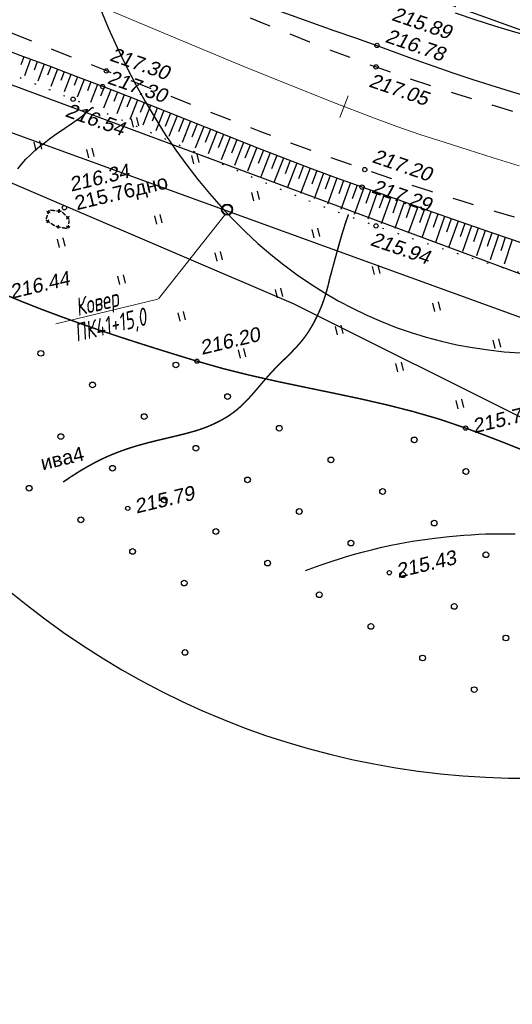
# Model space of a CAD drawing. Header units: millimetres. Extents: x -10 to 1169, y 1 to 1686.
# Tile 13 of 224: x 294 to 329, y 71 to 140. Entities that reach past the tile are written whole.
import ezdxf
from ezdxf.enums import TextEntityAlignment as Align
from ezdxf.lldxf.tags import DXFTag

# ---------------------------------------------------------------- set-up
doc = ezdxf.new("R2010")
doc.units = ezdxf.units.MM
for name, pattern in [('ADOT1', [1, 0, -1]), ('AHIDDEN1', [2, 0.5, -1.5]), ('AHIDDEN2', [3, 1.5, -1.5]), ('PHANTOM2', [1.25, 0.625, -0.125, 0.125, -0.125, 0.125, -0.125])]:
    doc.linetypes.add(name, pattern=pattern)
for name, color, linetype in [('CONTURS', 7, 'Continuous'), ('GPR_PICK', 7, 'Continuous'), ('IZOLINES', 32, 'Continuous'), ('PDIGIT', 170, 'Continuous'), ('PICKETS', 7, 'Continuous'), ('ОБЪЕКТЫ_АВТОДОРОГ', 7, 'Continuous'), ('УЧАСТКИ', 7, 'Continuous')]:
    doc.layers.add(name, color=color, linetype=linetype)
doc.layers.add('СВЯЗЬ', color=170, linetype='Связь', lineweight=30)
doc.styles.add('GPR', font='isocpeui.ttf', dxfattribs={"width": 0.8})
doc.styles.get("Standard").update_dxf_attribs({"font": 'arial.ttf'})
tags = doc.linetypes.add('газ', pattern='A,42.7,-5.08,["Г",Standard,S=2.54,R=0,X=-2.54,Y=-1.27],-3.81', length=51.59).pattern_tags.tags
tags[6] = DXFTag(74, 10)
doc.linetypes.add('Связь', pattern='A,12.5,[130,ltypeshp.shx,S=1,R=-30,X=0,Y=0.9],1,[130,ltypeshp.shx,S=1,R=-30,X=0,Y=0.9],1,[130,ltypeshp.shx,S=1,R=-30,X=0,Y=0.9],4.5', length=19)

# ---------------------------------------------------------------- blocks, each defined once
blk = doc.blocks.new('401')
at = {"layer": 'CONTURS'}
for p, q in [((0, 0), (0, 1.2)), ((0.8, 0), (0.8, 1.2))]:
    blk.add_line(p, q, dxfattribs=at)
blk = doc.blocks.new('373')
at = {"layer": 'CONTURS'}
blk.add_circle((0, 0), 0.4, dxfattribs=at)
blk = doc.blocks.new('133')
at = {"layer": 'CONTURS', "color": 7, "linetype": 'Continuous', "const_width": 0.2}
for points in [[(-11, 0), (-2, 0)], [(0, 0), (9, 0)]]:
    blk.add_lwpolyline(points, dxfattribs=at)
at = {"layer": 'CONTURS', "color": 7, "linetype": 'Continuous', "const_width": 0.5}
blk.add_lwpolyline([(-6.79, 0, 1), (-6.29, 0, 1)], format="xyb", close=True, dxfattribs=at)
blk = doc.blocks.new('пкк')
at = {"layer": 'ОБЪЕКТЫ_АВТОДОРОГ', "lineweight": 15, "ltscale": 200}
blk.add_line((-0.011, -0.822), (-0.008, 0.805), dxfattribs=at)

msp = doc.modelspace()

# ---------------------------------------------------------------- linework, layer by layer
at = {"linetype": 'Continuous', "lineweight": 40}
msp.add_circle((308.77316, 126.27222), 0.36213, dxfattribs=at)
at = {"layer": 'CONTURS', "lineweight": -2}
for p, q in [((294.55646, 136.98345), (294.34291, 136.41388)), ((295.02478, 136.8083), (294.59318, 135.65805)), ((295.49303, 136.63297), (295.27474, 136.05197)), ((295.96128, 136.45764), (295.51973, 135.28388)), ((296.42924, 136.28153), (296.20586, 135.68914)), ((296.89719, 136.10541), (296.44523, 134.90963)), ((297.36494, 135.92875), (297.13616, 135.32495)), ((297.83269, 135.75208), (297.36951, 134.53266)), ((298.29993, 135.57408), (298.06533, 134.95877)), ((298.76717, 135.39607), (298.29193, 134.15427)), ((299.23407, 135.21716), (298.99305, 134.58948)), ((299.70097, 135.03825), (299.21212, 133.76935)), ((300.16718, 134.85758), (299.91941, 134.21736)), ((300.6334, 134.6769), (300.13117, 133.38492)), ((301.09917, 134.49509), (300.84421, 133.84139)), ((301.56494, 134.31328), (301.04733, 132.99044)), ((302.03011, 134.12993), (301.76754, 133.46141)), ((302.49528, 133.94658), (301.96261, 132.59535)), ((302.96014, 133.76244), (302.69007, 133.079)), ((303.425, 133.57831), (302.87738, 132.19576)), ((303.88947, 133.39319), (303.52048, 132.46376)), ((304.35394, 133.20808), (303.79113, 131.7936)), ((304.81825, 133.02256), (304.44818, 132.09356)), ((305.28256, 132.83705), (304.70553, 131.39018)), ((305.74674, 132.65122), (305.37609, 131.72244)), ((306.21093, 132.46538), (305.61963, 130.9847)), ((306.67507, 132.27944), (306.30425, 131.35073)), ((307.13921, 132.0935), (306.53452, 130.57887)), ((307.60352, 131.90799), (307.23306, 130.97914)), ((308.06783, 131.72247), (307.45079, 130.17387)), ((308.53218, 131.53705), (308.16251, 130.60789)), ((308.99652, 131.35163), (308.36764, 129.76861)), ((309.46138, 131.16748), (309.09304, 130.23779)), ((309.92623, 130.98333), (309.28732, 129.36639)), ((310.39116, 130.79937), (310.02462, 129.86897)), ((310.85609, 130.61542), (310.20798, 128.96551)), ((311.32189, 130.43368), (310.95775, 129.50234)), ((311.7877, 130.25194), (311.13217, 128.56758)), ((312.25358, 130.07041), (311.89242, 129.1379)), ((312.71946, 129.88887), (312.0588, 128.17481)), ((313.1866, 129.7106), (312.8293, 128.77661)), ((313.65374, 129.53234), (312.98929, 127.78253)), ((314.12096, 129.35427), (313.76857, 128.41842)), ((314.58818, 129.17621), (313.92536, 127.40111)), ((315.05699, 129.00239), (314.70919, 128.06482)), ((315.5258, 128.82856), (314.85943, 127.02051)), ((315.99477, 128.65515), (315.65137, 127.71596)), ((316.46373, 128.48173), (315.80081, 126.65419)), ((316.93448, 128.31322), (316.59486, 127.37266)), ((317.40523, 128.14472), (316.73918, 126.29167)), ((317.87605, 127.97642), (317.53885, 127.03498)), ((318.34688, 127.80812), (317.68086, 125.94215)), ((318.81819, 127.6412), (318.4825, 126.69923)), ((319.28951, 127.47428), (318.62337, 125.6022)), ((319.76082, 127.30736), (319.4257, 126.36519)), ((320.23214, 127.14044), (319.56583, 125.26651)), ((320.70311, 126.97256), (320.3679, 126.03041)), ((321.17408, 126.80467), (320.51024, 124.94001)), ((321.64492, 126.63642), (321.30962, 125.69431)), ((322.11577, 126.46818), (321.45648, 124.61525)), ((322.58671, 126.30021), (322.2519, 125.35793)), ((323.05765, 126.13225), (322.40465, 124.29191)), ((323.52881, 125.96487), (323.1949, 125.02226)), ((323.99996, 125.79749), (323.35445, 123.97211)), ((324.47111, 125.63011), (324.13856, 124.68703)), ((324.94226, 125.46274), (324.30743, 123.65713)), ((325.41441, 125.29817), (325.08436, 124.3542)), ((325.88655, 125.1336), (325.26475, 123.34513)), ((326.35878, 124.96928), (326.03212, 124.02414)), ((326.83101, 124.80497), (326.22483, 123.04041)), ((327.30416, 124.64334), (326.98199, 123.69666)), ((327.77731, 124.4817), (327.19125, 122.74289)), ((328.25135, 124.32267), (327.93443, 123.37422)), ((328.72538, 124.16364), (328.1585, 122.452))]:
    msp.add_line(p, q, dxfattribs=at)
at = {"layer": 'CONTURS', "color": 1, "linetype": 'газ', "lineweight": 15}
msp.add_line((292.63969, 132.04942), (329.14023, 118.79277), dxfattribs=at)
at = {"layer": 'CONTURS', "lineweight": 15}
for p, q in [((308.63097, 125.92583), (303.97099, 120.01872)), ((296.78249, 118.27618), (303.93388, 119.99338))]:
    msp.add_line(p, q, dxfattribs=at)
at = {"layer": 'CONTURS', "linetype": 'AHIDDEN2', "flags": 128}
for points in [[(285.45612, 150.07385), (287.28361, 149.30156), (289.11211, 148.53171), (290.9416, 147.7643), (292.77209, 146.99933), (294.60358, 146.23681), (296.43607, 145.47672), (298.26955, 144.71909), (300.10403, 143.96389), (301.93951, 143.21114), (303.77598, 142.46083), (305.31413, 141.82912), (306.85048, 141.19165), (308.38609, 140.5516), (309.92205, 139.9122), (311.45942, 139.27666), (312.99928, 138.64818), (314.54271, 138.02998), (316.09077, 137.42527), (317.64454, 136.83725), (319.20509, 136.26914), (321.5923, 135.43997), (323.9928, 134.64584), (326.40513, 133.88405), (328.82786, 133.15191), (331.25951, 132.44672), (333.69866, 131.76576), (336.14384, 131.10635), (338.5936, 130.46577), (341.04649, 129.84132), (343.50107, 129.23032), (344.78646, 128.91594), (346.0734, 128.60633), (347.36182, 128.30177), (348.65166, 128.00252), (349.94283, 127.70886), (351.23527, 127.42105), (352.52892, 127.13937), (353.82369, 126.86408), (355.11952, 126.59546), (356.41634, 126.33377), (359.38185, 125.7677), (362.3561, 125.2448), (365.33791, 124.76065), (368.32612, 124.31081), (371.31955, 123.89085), (374.31704, 123.49635), (377.31741, 123.12287), (380.3195, 122.76599), (383.32214, 122.42128), (386.32415, 122.08431), (388.33339, 121.86442), (390.34358, 121.65263), (392.3547, 121.44894), (394.36677, 121.25334), (396.37979, 121.06584), (398.39374, 120.88643), (400.40864, 120.71512), (402.42449, 120.55191), (404.44127, 120.39679), (406.459, 120.24977)], [(405.67665, 113.13033), (403.43525, 113.31923), (401.19455, 113.51439), (398.95456, 113.71578), (396.71527, 113.92342), (394.47669, 114.13731), (392.23881, 114.35744), (390.00164, 114.58381), (387.76517, 114.81643), (385.52941, 115.05529), (383.29435, 115.30039), (380.48976, 115.60282), (377.68183, 115.89368), (374.87246, 116.18213), (372.06357, 116.47735), (369.25706, 116.78849), (366.45483, 117.12474), (363.6588, 117.49525), (360.87087, 117.90919), (358.09295, 118.37574), (355.32695, 118.90406), (353.94481, 119.1933), (352.56492, 119.49629), (351.18712, 119.81147), (349.81124, 120.13732), (348.43714, 120.47228), (347.06465, 120.81483), (345.69361, 121.16342), (344.32387, 121.51652), (342.95526, 121.87259), (341.58763, 122.23008), (339.25146, 122.84651), (336.91732, 123.47403), (334.58601, 124.11418), (332.25836, 124.76849), (329.93521, 125.43847), (327.61736, 126.12565), (325.30564, 126.83157), (323.00088, 127.55775), (320.7039, 128.30572), (318.41552, 129.077), (316.58812, 129.71518), (314.76685, 130.37196), (312.95091, 131.04481), (311.13953, 131.7312), (309.33192, 132.4286), (307.5273, 133.13446), (305.72487, 133.84624), (303.92387, 134.56142), (302.12349, 135.27745), (300.32296, 135.9918), (298.4832, 136.72242), (296.6452, 137.45746), (294.80895, 138.19692), (292.97446, 138.94082), (291.14171, 139.68913), (289.31072, 140.44188), (287.48148, 141.19905), (285.65399, 141.96065), (283.82825, 142.72667), (282.00427, 143.49712)]]:
    msp.add_lwpolyline(points, dxfattribs=at)
at = {"layer": 'CONTURS', "linetype": 'ADOT1', "flags": 128}
msp.add_lwpolyline([(262.76948, 148.58164), (264.60605, 147.78652), (266.444, 146.99474), (268.28332, 146.20629), (270.12403, 145.42118), (271.96611, 144.63941), (273.80958, 143.86098), (275.65442, 143.08588), (277.50064, 142.31412), (279.34825, 141.5457), (281.19723, 140.78061), (282.87267, 140.09317), (284.55059, 139.41176), (286.23041, 138.73495), (287.91156, 138.06135), (289.59346, 137.38954), (291.27551, 136.71812), (292.95715, 136.04568), (294.63778, 135.37081), (296.31684, 134.6921), (297.99373, 134.00814), (300.11512, 133.12073), (302.22746, 132.20886), (304.33407, 131.28166), (306.43828, 130.34826), (308.5434, 129.41779), (310.65276, 128.49937), (312.76968, 127.60213), (314.89748, 126.73521), (317.03948, 125.90773), (319.19901, 125.12881), (320.63671, 124.63178), (322.07792, 124.13816), (323.52297, 123.65161), (324.9722, 123.17579), (326.42593, 122.71436), (327.88449, 122.27098), (329.34821, 121.8493), (330.81742, 121.45299), (332.29245, 121.0857), (333.77363, 120.7511), (334.93815, 120.51014), (336.10597, 120.284), (337.27709, 120.07267), (338.45152, 119.87617), (339.62924, 119.69449), (340.81027, 119.52762), (341.9946, 119.37558), (343.18223, 119.23835), (344.37317, 119.11595), (345.56741, 119.00836)], dxfattribs=at)
at = {"layer": 'CONTURS', "linetype": 'Continuous', "flags": 128}
for points in [[(293.66786, 148.43824), (295.42766, 147.54836), (297.18896, 146.66225), (298.95555, 145.78868), (300.73122, 144.93644), (302.51976, 144.11431), (304.32497, 143.33106), (305.79743, 142.72392), (307.27704, 142.13282), (308.76294, 141.55605), (310.25424, 140.9919), (311.75008, 140.43865), (313.24959, 139.89461), (314.7519, 139.35805), (316.25614, 138.82728), (317.76144, 138.30058), (319.26692, 137.77623)], [(333.11899, 137.62118), (331.70805, 137.94654), (330.30512, 138.30859), (328.90946, 138.70276), (327.52036, 139.12449), (326.13707, 139.56922), (324.75887, 140.03238)], [(319.26692, 137.77623), (320.5863, 137.27722), (321.90955, 136.7919), (323.23666, 136.32028), (324.56763, 135.86235), (325.90247, 135.41813), (327.24117, 134.9876), (328.58373, 134.57078), (329.93016, 134.16765)]]:
    msp.add_lwpolyline(points, dxfattribs=at)
at = {"layer": 'CONTURS', "linetype": 'AHIDDEN1', "const_width": 0.1, "flags": 128}
msp.add_lwpolyline([(257.14195, 138.77362), (259.18431, 137.78775), (261.22379, 136.79629), (263.26041, 135.79926), (265.29416, 134.79663), (267.32504, 133.78842), (269.35305, 132.77463), (271.37819, 131.75525), (273.40046, 130.73029), (275.41987, 129.69974), (277.4364, 128.66361), (279.00301, 127.83685), (280.55836, 126.98529), (282.10653, 126.11809), (283.65159, 125.24443), (285.19762, 124.37348), (286.74869, 123.5144), (288.30888, 122.67638), (289.88226, 121.86859), (291.47292, 121.10018), (293.08493, 120.38035), (294.41022, 119.83003), (295.74658, 119.30273), (297.09259, 118.79626), (298.44689, 118.30845), (299.80807, 117.83712), (301.17474, 117.38007), (302.54551, 116.93514), (303.919, 116.50014), (305.29381, 116.07288), (306.66855, 115.6512), (308.53177, 115.12205), (310.41455, 114.65352), (312.31097, 114.22792), (314.21513, 113.82757), (316.12112, 113.43476), (318.02301, 113.03181), (319.9149, 112.60104), (321.79088, 112.12474), (323.64503, 111.58524), (325.47144, 110.96484), (326.8015, 110.46774), (328.13049, 109.9543), (329.45563, 109.42237), (330.77418, 108.86979), (332.08336, 108.2944), (333.38042, 107.69404), (334.6626, 107.06656), (335.92714, 106.40979), (337.17126, 105.72158), (338.39222, 104.99978), (339.1944, 104.49496), (339.98582, 103.971), (340.76788, 103.43063), (341.542, 102.87659), (342.30957, 102.3116), (343.07202, 101.73838), (343.83074, 101.15966), (344.58714, 100.57817), (345.34263, 99.99664), (346.09861, 99.4178), (346.69702, 98.90204), (347.30068, 98.28848), (347.90661, 97.61806), (348.51181, 96.93172), (349.1133, 96.2704), (349.70808, 95.67504), (350.29317, 95.18658), (350.86556, 94.84597), (351.42229, 94.69413), (351.96034, 94.77202), (352.23938, 94.91257), (352.52043, 95.1113), (352.80126, 95.35915), (353.07961, 95.64707), (353.35323, 95.966), (353.61988, 96.30688), (353.87731, 96.66066), (354.12326, 97.01827), (354.3555, 97.37066), (354.57177, 97.70878), (354.76234, 98.02046), (354.94341, 98.3382), (355.11499, 98.66202), (355.27707, 98.99191), (355.42966, 99.32788), (355.57275, 99.66992), (355.70635, 100.01803), (355.83045, 100.37221), (355.94507, 100.73247), (356.05018, 101.0988)], dxfattribs=at)
at = {"layer": 'CONTURS', "linetype": 'Continuous'}
msp.add_lwpolyline([(329.57805, 123.87758), (327.2959, 124.64321), (325.02137, 125.43463), (322.75255, 126.24064), (320.48752, 127.05), (318.22437, 127.8515), (316.39181, 128.50747), (314.56647, 129.18426), (312.74705, 129.87811), (310.93225, 130.58528), (309.12077, 131.30202), (307.31128, 132.02457), (305.5025, 132.74918), (303.69311, 133.4721), (301.88182, 134.18958), (300.06731, 134.89788), (298.20763, 135.61048), (296.34425, 136.31425), (294.47869, 137.01277), (292.61245, 137.70964)], dxfattribs=at)
at = {"layer": 'CONTURS', "lineweight": 30}
for major_axis, ratio, start_param, end_param in [((-25.18361, -75.93277), 0.6, 4.21382336, 8.7239355), ((-35.0211, -104.27618), 0.70909091, 5.8486738, 8.45344016), ((-51.52545, -151.47649), 0.8, 6.47243626, 7.94014483)]:
    msp.add_ellipse((346.77101, 193.61524), major_axis=major_axis, ratio=ratio, start_param=start_param, end_param=end_param, dxfattribs=at)
at = {"layer": 'IZOLINES'}
for points in [[(294.12164, 129.14085), (294.40277, 129.47531), (294.6973, 129.79767), (295.00451, 130.10759), (295.32352, 130.405), (295.65322, 130.69019), (295.99234, 130.96383), (296.33945, 131.22706), (296.69294, 131.48153), (297.41157, 131.97357), (297.85573, 132.27434), (297.85652, 132.27487), (297.85639, 132.2733), (298.25891, 132.55638), (298.65299, 132.85065), (299.01392, 133.14544), (299.3477, 133.44596)], [(314.26014, 100.98481), (315.30104, 101.36242), (315.84943, 101.55017), (316.4164, 101.73601), (316.42266, 101.73802), (316.42266, 101.73802), (316.42266, 101.73802), (316.42267, 101.73802), (316.42267, 101.73802), (316.42268, 101.73802), (316.42409, 101.73767), (317.05524, 101.93487), (317.68972, 102.12088), (318.32722, 102.2959), (318.96767, 102.45952), (319.61091, 102.61142), (320.25676, 102.75146), (320.75759, 102.85161), (321.25128, 102.94329), (321.24893, 102.94332), (321.75722, 103.03023), (322.26653, 103.11076), (323.28781, 103.25199), (324.31208, 103.36755), (325.33865, 103.45774), (325.85267, 103.49312), (326.36707, 103.52173), (326.88178, 103.54324), (327.3967, 103.55721), (327.91173, 103.56312), (328.42673, 103.56035), (328.94152, 103.54821)]]:
    msp.add_lwpolyline(points, dxfattribs=at)
at = {"layer": 'IZOLINES', "const_width": 0.1}
for points in [[(315.95638, 121.4369), (316.17466, 122.22716), (316.38383, 123.00077), (316.38358, 122.99931), (316.69483, 124.12677), (316.86044, 124.69029), (317.03726, 125.25365), (317.03775, 125.25513), (317.03871, 125.25809), (317.03873, 125.25507), (317.27123, 125.93658)], [(315.95638, 121.4369), (315.8655, 121.03292), (315.76225, 120.63664), (315.64665, 120.24806), (315.51868, 119.86719), (315.37836, 119.49402), (315.22567, 119.12855), (315.06062, 118.77079), (314.88321, 118.42073), (314.69344, 118.07837), (314.49132, 117.74371), (314.28335, 117.43569), (314.05717, 117.13879), (313.8158, 116.85121), (313.56227, 116.57119), (313.29961, 116.29691), (313.03085, 116.02661), (312.75903, 115.75849), (312.48716, 115.49076), (312.21829, 115.22165), (311.95545, 114.94935), (311.65596, 114.62121), (311.3623, 114.28352), (311.07136, 113.94096), (310.78002, 113.59819), (310.48516, 113.25991), (310.18367, 112.93078), (309.87243, 112.6155), (309.54832, 112.31872), (309.20823, 112.04514), (308.84904, 111.79943), (308.64012, 111.67318), (308.42749, 111.55224), (308.21115, 111.43662), (307.99111, 111.32632), (307.76735, 111.22133), (307.53989, 111.12166), (307.30872, 111.02731), (307.07384, 110.93827), (306.83525, 110.85455), (306.59295, 110.77614)], [(297.29882, 107.1827), (297.82394, 107.53665), (297.82708, 107.53872), (297.82709, 107.53872), (298.19375, 107.77601), (298.19517, 107.77691), (298.19799, 107.7787), (298.19566, 107.77658), (298.60148, 108.02825), (299.01347, 108.26948), (299.43147, 108.49928), (299.85654, 108.71695), (299.85697, 108.71717), (299.85785, 108.7176), (299.8572, 108.71678), (300.14725, 108.85646), (300.44035, 108.98948), (300.73619, 109.11615), (301.03462, 109.23645), (301.33545, 109.35047), (301.63848, 109.45839), (301.94347, 109.56048), (302.2502, 109.6571), (302.55844, 109.74871), (303.17843, 109.91902), (303.63185, 110.0345), (304.07912, 110.14347), (304.07733, 110.14259), (305.31869, 110.43943), (305.94046, 110.59631), (306.58045, 110.77251), (306.59294, 110.77614), (306.59295, 110.77614)]]:
    msp.add_lwpolyline(points, dxfattribs=at)
at = {"layer": 'PICKETS', "color": 7, "lineweight": -2}
for centre in [(319.26692, 137.77623), (300.32296, 135.9918), (319.20509, 136.26914), (300.06731, 134.89788), (297.99373, 134.00814), (318.41552, 129.077), (318.22437, 127.8515), (297.39168, 126.40338), (319.19901, 125.12881), (306.66855, 115.6512), (325.47144, 110.96484), (301.81806, 105.33968), (320.13283, 100.82305)]:
    msp.add_circle(centre, 0.15, dxfattribs=at)
at = {"layer": 'ОБЪЕКТЫ_АВТОДОРОГ', "color": 0, "linetype": 'PHANTOM2', "lineweight": 15, "ltscale": 200}
msp.add_lwpolyline([(299.95748, 140.48047), (305.46982, 138.16606), (309.94219, 136.30952), (313.53577, 134.84311), (316.41173, 133.69912), (318.73122, 132.8098), (320.65543, 132.10744), (322.34552, 131.52431), (323.96266, 130.99268), (325.64, 130.4567), (327.39859, 129.90796), (329.23148, 129.34996)], dxfattribs=at)
at = {"layer": 'СВЯЗЬ', "linetype": 'Связь', "lineweight": 30}
msp.add_lwpolyline([(1003.57598, 202.84445), (1000.59835, 168.59492), (871.56058, 145.36788), (758.87955, 121.88941), (650.69119, 102.74815), (634.99227, 95.47123), (608.47044, 71.07046), (595.48159, 81.85251), (592.27086, 95.54863), (488.2796, 98.86568), (399.41933, 99.46973), (387.05474, 101.26013), (366.57294, 107.95059), (359.87152, 108.23329), (347.43397, 102.66207), (313.42841, 119.67044), (255.91181, 144.33086), (205.82837, 165.32708), (141.73238, 199.93614), (116.10181, 212.96805)], dxfattribs=at)
at = {"layer": 'УЧАСТКИ', "color": 6, "linetype": 'Continuous', "lineweight": -2}
for p, q in [((344.94388, 133.17522), (291.54127, 152.56242)), ((291.18027, 135.94895), (342.91541, 116.69614)), ((284.11227, 135.1465), (340.63793, 114.61691))]:
    msp.add_line(p, q, dxfattribs=at)

# ---------------------------------------------------------------- block references
at = {"layer": 'CONTURS', "lineweight": -2}
for name, p, xscale, yscale, zscale, rotation in [('401', (302.21763, 132.05876), 0.4999999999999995, 0.4999999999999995, 0.4999999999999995, 13.50227474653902), ('401', (295.4111, 130.42438), 0.4999999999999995, 0.4999999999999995, 0.4999999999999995, 13.50227474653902), ('401', (299.09098, 129.89946), 0.4999999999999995, 0.4999999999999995, 0.4999999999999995, 13.50227474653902), ('401', (306.43808, 129.4727), 0.4999999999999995, 0.4999999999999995, 0.4999999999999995, 13.50227474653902), ('401', (310.65854, 126.88663), 0.4999999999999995, 0.4999999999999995, 0.4999999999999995, 13.50227474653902), ('133', (296.20424, 125.89221), 0.033672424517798, 0.5, 0.033672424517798, 251.3350720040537), ('133', (296.75445, 126.19881), 0.039448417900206, 0.5, 0.039448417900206, 174.1391939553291), ('133', (297.46006, 125.87074), 0.035856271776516, 0.5, 0.035856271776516, 133.9924172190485), ('133', (296.43275, 125.31881), 0.037475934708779, 0.5, 0.037475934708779, 327.3373654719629), ('401', (303.85202, 125.25224), 0.4999999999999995, 0.4999999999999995, 0.4999999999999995, 13.50227474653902), ('133', (297.206, 125.01619), 0.039424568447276, 0.5, 0.039424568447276, 349.351113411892), ('133', (297.6831, 125.26152), 0.029947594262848, 0.5, 0.029947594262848, 81.11055376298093), ('401', (314.879, 124.30056), 0.4999999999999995, 0.4999999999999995, 0.4999999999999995, 13.50227474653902), ('401', (297.04549, 123.61785), 0.4999999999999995, 0.4999999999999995, 0.4999999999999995, 13.50227474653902), ('401', (308.07247, 122.66617), 0.4999999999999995, 0.4999999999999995, 0.4999999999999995, 13.50227474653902), ('401', (319.09945, 121.71449), 0.4999999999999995, 0.4999999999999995, 0.4999999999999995, 13.50227474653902), ('401', (301.26595, 121.03178), 0.4999999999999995, 0.4999999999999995, 0.4999999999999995, 13.50227474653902), ('401', (312.29293, 120.0801), 0.4999999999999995, 0.4999999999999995, 0.4999999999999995, 13.50227474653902), ('401', (323.31991, 119.12842), 0.4999999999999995, 0.4999999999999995, 0.4999999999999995, 13.50227474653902), ('401', (305.4864, 118.44571), 0.4999999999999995, 0.4999999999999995, 0.4999999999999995, 13.50227474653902), ('401', (316.51338, 117.49403), 0.4999999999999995, 0.4999999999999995, 0.4999999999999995, 13.50227474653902), ('401', (327.54036, 116.54235), 0.4999999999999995, 0.4999999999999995, 0.4999999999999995, 13.50227474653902), ('373', (295.73778, 116.2022), 0.4999999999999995, 0.4999999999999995, 0.4999999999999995, 13.50227474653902), ('401', (309.70686, 115.85965), 0.4999999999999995, 0.4999999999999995, 0.4999999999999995, 13.50227474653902), ('373', (305.18948, 115.38647), 0.4999999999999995, 0.4999999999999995, 0.4999999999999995, 13.50227474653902), ('401', (320.73384, 114.90797), 0.4999999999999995, 0.4999999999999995, 0.4999999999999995, 13.50227474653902), ('373', (299.35532, 113.98557), 0.4999999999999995, 0.4999999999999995, 0.4999999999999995, 13.50227474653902), ('373', (308.80701, 113.16984), 0.4999999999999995, 0.4999999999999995, 0.4999999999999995, 13.50227474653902), ('401', (324.9543, 112.3219), 0.4999999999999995, 0.4999999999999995, 0.4999999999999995, 13.50227474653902), ('373', (302.97285, 111.76894), 0.4999999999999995, 0.4999999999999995, 0.4999999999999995, 13.50227474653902), ('373', (312.42455, 110.95321), 0.4999999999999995, 0.4999999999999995, 0.4999999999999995, 13.50227474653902), ('373', (297.13869, 110.36803), 0.4999999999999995, 0.4999999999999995, 0.4999999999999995, 13.50227474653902), ('373', (306.59038, 109.55231), 0.4999999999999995, 0.4999999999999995, 0.4999999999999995, 13.50227474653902), ('373', (321.87625, 110.13749), 0.4999999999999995, 0.4999999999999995, 0.4999999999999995, 13.50227474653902), ('373', (300.75622, 108.1514), 0.4999999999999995, 0.4999999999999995, 0.4999999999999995, 13.50227474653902), ('373', (316.04208, 108.73658), 0.4999999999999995, 0.4999999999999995, 0.4999999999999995, 13.50227474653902), ('373', (325.49378, 107.92086), 0.4999999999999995, 0.4999999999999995, 0.4999999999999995, 13.50227474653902), ('373', (294.92206, 106.7505), 0.4999999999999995, 0.4999999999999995, 0.4999999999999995, 13.50227474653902), ('373', (310.20792, 107.33568), 0.4999999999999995, 0.4999999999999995, 0.4999999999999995, 13.50227474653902), ('373', (319.65962, 106.51995), 0.4999999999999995, 0.4999999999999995, 0.4999999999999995, 13.50227474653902), ('373', (304.37375, 105.93477), 0.4999999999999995, 0.4999999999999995, 0.4999999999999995, 13.50227474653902), ('373', (313.82545, 105.11905), 0.4999999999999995, 0.4999999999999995, 0.4999999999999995, 13.50227474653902), ('373', (298.53959, 104.53387), 0.4999999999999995, 0.4999999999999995, 0.4999999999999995, 13.50227474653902), ('373', (323.27715, 104.30332), 0.4999999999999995, 0.4999999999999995, 0.4999999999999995, 13.50227474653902), ('373', (307.99129, 103.71814), 0.4999999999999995, 0.4999999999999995, 0.4999999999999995, 13.50227474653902), ('373', (317.44299, 102.90242), 0.4999999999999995, 0.4999999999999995, 0.4999999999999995, 13.50227474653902), ('373', (302.15712, 102.31724), 0.4999999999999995, 0.4999999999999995, 0.4999999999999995, 13.50227474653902), ('373', (326.89468, 102.08669), 0.4999999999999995, 0.4999999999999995, 0.4999999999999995, 13.50227474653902), ('373', (311.60882, 101.50151), 0.4999999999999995, 0.4999999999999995, 0.4999999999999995, 13.50227474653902), ('373', (321.06052, 100.68579), 0.4999999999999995, 0.4999999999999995, 0.4999999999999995, 13.50227474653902), ('373', (305.77466, 100.10061), 0.4999999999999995, 0.4999999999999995, 0.4999999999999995, 13.50227474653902), ('373', (315.22636, 99.28488), 0.4999999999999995, 0.4999999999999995, 0.4999999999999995, 13.50227474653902), ('373', (324.67805, 98.46916), 0.4999999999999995, 0.4999999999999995, 0.4999999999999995, 13.50227474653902), ('373', (318.84389, 97.06825), 0.4999999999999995, 0.4999999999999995, 0.4999999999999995, 13.50227474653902), ('373', (328.29559, 96.25253), 0.4999999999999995, 0.4999999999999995, 0.4999999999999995, 13.50227474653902), ('373', (305.82704, 95.23964), 0.4999999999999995, 0.4999999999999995, 0.4999999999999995, 13.50227474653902), ('373', (322.46142, 94.85162), 0.4999999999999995, 0.4999999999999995, 0.4999999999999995, 13.50227474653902), ('373', (326.07896, 92.63499), 0.4999999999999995, 0.4999999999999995, 0.4999999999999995, 13.50227474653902)]:
    msp.add_blockref(name, p, dxfattribs=dict(at, xscale=xscale, yscale=yscale, zscale=zscale, rotation=rotation))
at = {"layer": 'ОБЪЕКТЫ_АВТОДОРОГ', "color": 0, "linetype": 'PHANTOM2', "lineweight": 15, "rotation": 339.0227327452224}
msp.add_blockref('пкк', (316.96125, 133.48842), dxfattribs=at)

# ---------------------------------------------------------------- texts
at = {"layer": 'CONTURS', "lineweight": -2}
for s, p in [('215.76дно', (298.26183, 126.22966)), ('ива4', (295.86021, 108.00011))]:
    msp.add_text(s, height=1, rotation=13.5022747, dxfattribs=at).set_placement(p)
at = {"layer": 'GPR_PICK', "style": 'GPR', "width": 0.7}
for s, p in [('Ковер', (299.80282, 119.16562)), ('ПК41+15,0', (300.73716, 117.59874))]:
    msp.add_text(s, height=1.25, rotation=13.5022747, dxfattribs=at).set_placement(p, align=Align.CENTER)
at = {"layer": 'PDIGIT', "color": 7, "lineweight": -2, "oblique": 10}
for s, rotation, p in [('215.89', 341.093663, (320.23537, 139.56787)), ('216.78', 341.093663, (319.77859, 138.03188)), ('217.30', 340.7462142, (300.4962, 136.73859)), ('217.30', 340.7462142, (300.32696, 135.13952)), ('217.05', 341.093663, (318.63291, 134.9117)), ('216.54', 340.7462142, (297.37898, 132.82507)), ('217.20', 341.093663, (318.86042, 129.61073)), ('216.34', 13.5022747, (297.86334, 127.53152)), ('217.29', 341.093663, (318.82729, 127.48206)), ('215.94', 341.093663, (318.73813, 123.79811)), ('216.44', 13.5022747, (293.68785, 120.01091)), ('216.20', 13.5022747, (307.00411, 116.09174)), ('215.74', 13.5022747, (326.07436, 110.5954)), ('215.79', 13.5022747, (302.42098, 104.97024)), ('215.43', 13.5022747, (320.73575, 100.45361))]:
    msp.add_text(s, height=1, rotation=rotation, dxfattribs=at).set_placement(p)

doc.saveas('drawing.dxf')
